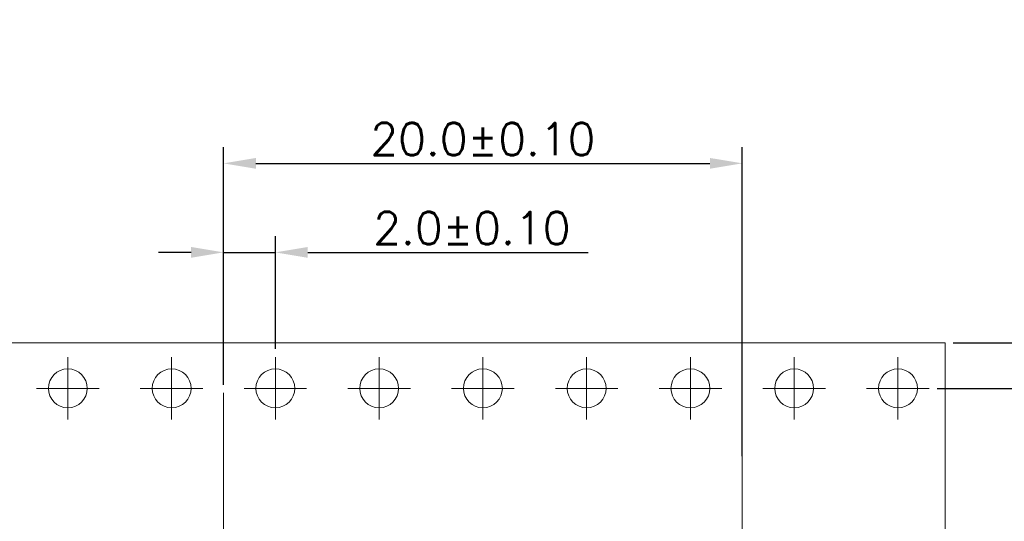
# Model space of a CAD drawing. Header units: millimetres. Extents: x 1290 to 1596, y 426 to 892.
# Tile 28 of 41: x 1421 to 1459, y 477 to 497. Entities that reach past the tile are written whole.
import ezdxf

# ---------------------------------------------------------------- set-up
doc = ezdxf.new("R2010")
doc.units = ezdxf.units.MM
doc.linetypes.add('CENTER', pattern=[50.8, 31.75, -6.35, 6.35, -6.35])
doc.layers.get('0').update_dxf_attribs({"lineweight": 20})
doc.layers.add('41(DIM)', color=3, linetype='Continuous', lineweight=13)
doc.layers.add('CEN', color=1, linetype='CENTER', lineweight=13)
doc.styles.add('ROMANS', font='romans.shx')
doc.styles.get("Standard").update_dxf_attribs({"font": 'romans.shx'})
doc.dimstyles.new('0.50', dxfattribs={"dimtxt": 2.5, "dimasz": 2.5, "dimexe": 1.25, "dimexo": 0.625, "dimtad": 1, "dimlfac": 0.5, "dimzin": 1, "dimdsep": 46, "dimtxsty": 'Standard', "dimcen": 2.5, "dimadec": 0, "dimazin": 0, "dimtol": 1, "dimtp": 0.1, "dimtm": 1e-05, "dimtfac": 1, "dimtmove": 0, "dimatfit": 3, "dimfxl": 1, "dimtolj": 1, "dimtzin": 1, "dimarcsym": 0})

# ---------------------------------------------------------------- blocks, each defined once
blk = doc.blocks.new('*D89')
at = {"layer": '41(DIM)', "color": 0, "lineweight": -2, "transparency": 16777216}
for p, q in [((1456.864, 484.247), (1467.37, 484.247)), ((1466.745, 482.997), (1466.745, 461.497)), ((1456.864, 460.247), (1467.37, 460.247))]:
    blk.add_line(p, q, dxfattribs=at)
at = {"layer": '41(DIM)', "color": 0, "transparency": 16777216}
for points in [[(1466.537, 482.997), (1466.954, 482.997), (1466.745, 484.247)], [(1466.537, 461.497), (1466.954, 461.497), (1466.745, 460.247)]]:
    blk.add_solid(points, dxfattribs=at)
at = {"layer": 'Defpoints', "color": 0, "transparency": 16777216}
for p in [(1456.552, 484.247), (1456.552, 460.247), (1466.745, 460.247)]:
    blk.add_point(p, dxfattribs=at)
at = {"layer": '41(DIM)', "color": 0, "transparency": 16777216, "insert": (1465.808, 472.247), "char_height": 1.25, "attachment_point": 5, "rotation": 90, "style": 'ROMANS'}
blk.add_mtext('\\A1;24.0±0.30', dxfattribs=at)
blk = doc.blocks.new('*D90')
at = {"layer": '41(DIM)', "color": 0, "lineweight": -2, "transparency": 16777216}
for p, q in [((1456.248, 482.497), (1463.948, 482.497)), ((1463.323, 481.247), (1463.323, 472.247)), ((1456.942, 470.997), (1463.948, 470.997))]:
    blk.add_line(p, q, dxfattribs=at)
at = {"layer": '41(DIM)', "color": 0, "transparency": 16777216}
for points in [[(1463.115, 481.247), (1463.532, 481.247), (1463.323, 482.497)], [(1463.115, 472.247), (1463.532, 472.247), (1463.323, 470.997)]]:
    blk.add_solid(points, dxfattribs=at)
at = {"layer": 'Defpoints', "color": 0, "transparency": 16777216}
for p in [(1455.935, 482.497), (1456.629, 470.997), (1463.323, 470.997)]:
    blk.add_point(p, dxfattribs=at)
at = {"layer": '41(DIM)', "color": 0, "transparency": 16777216, "insert": (1462.386, 476.747), "char_height": 1.25, "attachment_point": 5, "rotation": 90, "style": 'ROMANS'}
blk.add_mtext('\\A1;11.50±0.15', dxfattribs=at)
blk = doc.blocks.new('*D91')
at = {"layer": '41(DIM)', "color": 0, "lineweight": -2, "transparency": 16777216}
for p, q in [((1460.756, 485.497), (1460.756, 496.718)), ((1456.864, 484.247), (1461.381, 484.247)), ((1460.756, 482.497), (1460.756, 484.247)), ((1456.248, 482.497), (1461.381, 482.497)), ((1460.756, 481.247), (1460.756, 479.997))]:
    blk.add_line(p, q, dxfattribs=at)
at = {"layer": '41(DIM)', "color": 0, "transparency": 16777216}
for points in [[(1460.548, 485.497), (1460.965, 485.497), (1460.756, 484.247)], [(1460.548, 481.247), (1460.965, 481.247), (1460.756, 482.497)]]:
    blk.add_solid(points, dxfattribs=at)
at = {"layer": 'Defpoints', "color": 0, "transparency": 16777216}
for p in [(1456.552, 484.247), (1455.935, 482.497), (1460.756, 482.497)]:
    blk.add_point(p, dxfattribs=at)
at = {"layer": '41(DIM)', "color": 0, "transparency": 16777216, "insert": (1459.819, 491.732), "char_height": 1.25, "attachment_point": 5, "rotation": 90, "style": 'ROMANS'}
blk.add_mtext('\\A1;1.75±0.10', dxfattribs=at)
blk = doc.blocks.new('*D93')
at = {"layer": '41(DIM)', "color": 0, "lineweight": -2, "transparency": 16777216}
for p, q in [((1428.73, 482.639), (1428.73, 488.367)), ((1430.73, 484.016), (1430.73, 488.367)), ((1427.48, 487.742), (1426.23, 487.742)), ((1428.73, 487.742), (1430.73, 487.742)), ((1431.98, 487.742), (1442.783, 487.742))]:
    blk.add_line(p, q, dxfattribs=at)
at = {"layer": '41(DIM)', "color": 0, "transparency": 16777216}
for points in [[(1427.48, 487.95), (1427.48, 487.533), (1428.73, 487.742)], [(1431.98, 487.95), (1431.98, 487.533), (1430.73, 487.742)]]:
    blk.add_solid(points, dxfattribs=at)
at = {"layer": 'Defpoints', "color": 0, "transparency": 16777216}
for p in [(1430.73, 487.742), (1430.73, 483.703), (1428.73, 482.327)]:
    blk.add_point(p, dxfattribs=at)
at = {"layer": '41(DIM)', "color": 0, "transparency": 16777216, "insert": (1438.304, 488.679), "char_height": 1.25, "attachment_point": 5, "style": 'ROMANS'}
blk.add_mtext('\\A1;2.0±0.10', dxfattribs=at)
blk = doc.blocks.new('*D95')
at = {"layer": '41(DIM)', "color": 0, "lineweight": -2, "transparency": 16777216}
for p, q in [((1428.73, 482.639), (1428.73, 491.801)), ((1448.73, 479.884), (1448.73, 491.801)), ((1429.98, 491.176), (1447.48, 491.176))]:
    blk.add_line(p, q, dxfattribs=at)
at = {"layer": '41(DIM)', "color": 0, "transparency": 16777216}
for points in [[(1429.98, 491.384), (1429.98, 490.968), (1428.73, 491.176)], [(1447.48, 491.384), (1447.48, 490.968), (1448.73, 491.176)]]:
    blk.add_solid(points, dxfattribs=at)
at = {"layer": 'Defpoints', "color": 0, "transparency": 16777216}
for p in [(1448.73, 491.176), (1428.73, 482.327), (1448.73, 479.571)]:
    blk.add_point(p, dxfattribs=at)
at = {"layer": '41(DIM)', "color": 0, "transparency": 16777216, "insert": (1438.73, 492.113), "char_height": 1.25, "attachment_point": 5, "style": 'ROMANS'}
blk.add_mtext('\\A1;20.0±0.10', dxfattribs=at)

msp = doc.modelspace()

# ---------------------------------------------------------------- linework, layer by layer
at = {"color": 4}
msp.add_line((1401.231, 484.247), (1456.552, 484.247), dxfattribs=at)
at = {"color": 0}
msp.add_line((1456.552, 484.247), (1456.552, 460.247), dxfattribs=at)
at = {"ltscale": 1.5}
for centre in [(1422.73, 482.497), (1426.73, 482.497), (1430.73, 482.497), (1434.73, 482.497), (1438.73, 482.497), (1442.73, 482.497), (1446.73, 482.497), (1450.73, 482.497), (1454.73, 482.497)]:
    msp.add_circle(centre, 0.75, dxfattribs=at)
at = {"layer": 'CEN', "ltscale": 2}
for p, q in [((1422.73, 483.703), (1422.73, 481.292)), ((1426.73, 483.703), (1426.73, 481.292)), ((1430.73, 483.703), (1430.73, 481.292)), ((1434.73, 483.703), (1434.73, 481.292)), ((1438.73, 483.703), (1438.73, 481.292)), ((1442.73, 483.703), (1442.73, 481.292)), ((1446.73, 483.703), (1446.73, 481.292)), ((1450.73, 483.703), (1450.73, 481.292)), ((1454.73, 483.703), (1454.73, 481.292)), ((1421.524, 482.497), (1423.935, 482.497)), ((1425.524, 482.497), (1427.935, 482.497)), ((1429.524, 482.497), (1431.935, 482.497)), ((1433.524, 482.497), (1435.935, 482.497)), ((1437.524, 482.497), (1439.935, 482.497)), ((1441.524, 482.497), (1443.935, 482.497)), ((1445.524, 482.497), (1447.935, 482.497)), ((1449.524, 482.497), (1451.935, 482.497)), ((1453.524, 482.497), (1455.935, 482.497))]:
    msp.add_line(p, q, dxfattribs=at)
at = {"layer": 'CEN', "linetype": 'CENTER', "ltscale": 10}
for p, q in [((1428.73, 482.327), (1428.73, 460.247)), ((1448.73, 482.327), (1448.73, 460.247))]:
    msp.add_line(p, q, dxfattribs=at)

# ---------------------------------------------------------------- dimensions: what is measured, and where the dimension line sits
at = {"layer": '41(DIM)'}
for base, p2, override, picture, middle in [((1460.756, 482.497), (1455.935, 482.497), {"dimscale": 0.5, "dimlfac": 1, "dimzin": 0, "dimtxsty": 'ROMANS', "dimtm": 0.1}, '*D91', (1460.756, 491.732)), ((1466.745, 460.247), (1456.552, 460.247), {"dimscale": 0.5, "dimdec": 1, "dimlfac": 1, "dimtxsty": 'ROMANS', "dimtp": 0.3, "dimtm": 0.3}, '*D89', (1466.745, 472.247))]:
    dim = msp.add_linear_dim(base=base, p1=(1456.552, 484.247), p2=p2, angle=90, dimstyle='0.50', override=override, dxfattribs=at)
    dim.commit()
    dim.dimension.update_dxf_attribs({"geometry": picture, "text_midpoint": middle, "dimtype": 160})
dim = msp.add_linear_dim(base=(1448.73, 491.176), p1=(1428.73, 482.327), p2=(1448.73, 479.571), dimstyle='0.50', override={"dimscale": 0.5, "dimdec": 1, "dimlfac": 1, "dimzin": 0, "dimtxsty": 'ROMANS', "dimtm": 0.1}, dxfattribs=at)
dim.commit()
dim.dimension.update_dxf_attribs({"geometry": '*D95', "text_midpoint": (1438.73, 492.113)})
dim = msp.add_linear_dim(base=(1430.73, 487.742), p1=(1428.73, 482.327), p2=(1430.73, 483.703), dimstyle='0.50', override={"dimscale": 0.5, "dimdec": 1, "dimlfac": 1, "dimzin": 0, "dimtxsty": 'ROMANS', "dimtm": 0.1}, dxfattribs=at)
dim.commit()
dim.dimension.update_dxf_attribs({"geometry": '*D93', "text_midpoint": (1438.304, 487.742), "dimtype": 160})
dim = msp.add_linear_dim(base=(1463.323, 470.997), p1=(1455.935, 482.497), p2=(1456.629, 470.997), angle=90, dimstyle='0.50', override={"dimscale": 0.5, "dimlfac": 1, "dimzin": 0, "dimtxsty": 'ROMANS', "dimtp": 0.15, "dimtm": 0.15}, dxfattribs=at)
dim.commit()
dim.dimension.update_dxf_attribs({"geometry": '*D90', "text_midpoint": (1462.386, 476.747)})

doc.saveas('drawing.dxf')
